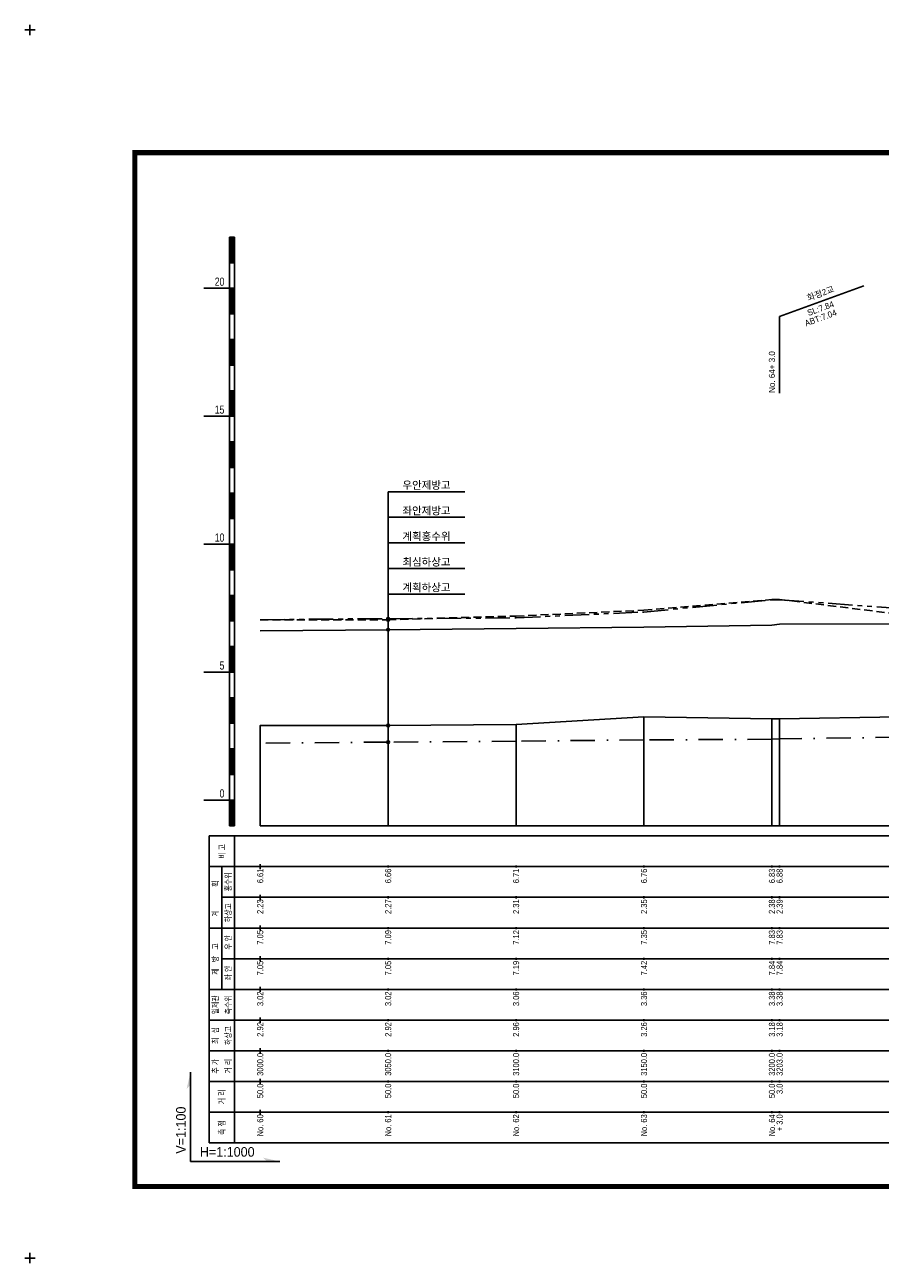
# Model space of a CAD drawing. Header units: metres. Extents: x -2 to 1691, y -14 to 5352.
# Tile 13 of 23: x -2 to 332, y 2866 to 3350. Entities that reach past the tile are written whole.
import ezdxf
from ezdxf.enums import TextEntityAlignment as Align

# ---------------------------------------------------------------- set-up
doc = ezdxf.new("R2010")
doc.units = ezdxf.units.M
doc.header["$LTSCALE"] = 5
for name, pattern in [('CENTER', [50.8, 31.75, -6.35, 6.35, -6.35]), ('DASHDOT2', [12.7, 6.35, -3.175, 0, -3.175]), ('DASHED', [19.05, 12.7, -6.35]), ('PHANTOMX2', [127, 63.5, -12.7, 12.7, -12.7, 12.7, -12.7])]:
    doc.linetypes.add(name, pattern=pattern)
for name, color, linetype in [('BOX', 6, 'CONTINUOUS'), ('DT1', 3, 'CONTINUOUS'), ('FORM', 7, 'CONTINUOUS'), ('LT1', 4, 'CONTINUOUS'), ('ST1', 7, 'CONTINUOUS'), ('계획하상', 6, 'CONTINUOUS'), ('계획홍수위', 6, 'CONTINUOUS'), ('우안제방고', 3, 'CONTINUOUS'), ('좌안제방고', 2, 'CONTINUOUS')]:
    doc.layers.add(name, color=color, linetype=linetype)
doc.styles.get("Standard").update_dxf_attribs({"font": 'Gulim.ttf', "width": 0.8})
doc.styles.add('굴림', font='Gulim.ttf')

msp = doc.modelspace()

# ---------------------------------------------------------------- hatches: boundary and pattern name
at = {"layer": 'LT1', "linetype": 'Continuous'}
h = msp.add_hatch(color=2, dxfattribs=at)
edge = h.paths.add_edge_path()
edge.add_arc((140, 3117.9), 0.549, 0, 360)
h = msp.add_hatch(color=2, dxfattribs=at)
edge = h.paths.add_edge_path()
edge.add_arc((140, 3117.5), 0.549, 0, 360)
h = msp.add_hatch(color=2, dxfattribs=at)
edge = h.paths.add_edge_path()
edge.add_arc((140, 3113.6), 0.549, 0, 360)
h = msp.add_hatch(color=2, dxfattribs=at)
edge = h.paths.add_edge_path()
edge.add_arc((140, 3076.2), 0.549, 0, 360)
h = msp.add_hatch(color=2, dxfattribs=at)
edge = h.paths.add_edge_path()
edge.add_arc((140, 3069.65), 0.549, 0, 360)

# ---------------------------------------------------------------- linework, layer by layer
at = {"layer": 'BOX', "color": 6, "linetype": 'Continuous', "const_width": 2}
msp.add_lwpolyline([(41, 2896), (619, 2896), (619, 3300), (41, 3300)], close=True, dxfattribs=at)
at = {"layer": 'FORM', "color": 7}
for q in [(62.76, 2940.64), (97.64, 2905.76)]:
    msp.add_line((62.76, 2905.76), q, dxfattribs=at)
for points in [[(62.76, 2940.64), (61.26, 2934.14), (62.76, 2935.64)], [(97.64, 2905.76), (91.14, 2907.26), (92.64, 2905.76)]]:
    msp.add_solid(points, dxfattribs=at)
at = {"layer": 'LT1', "linetype": 'Continuous'}
for p, q in [((78, 3037), (78, 3267)), ((78, 3267), (80, 3267)), ((80, 3037), (80, 3267)), ((78.5, 3266.8), (78.5, 3257.2)), ((79, 3266.8), (79, 3257.2)), ((79.5, 3266.8), (79.5, 3257.2)), ((78, 3257), (80, 3257)), ((293, 3236.03), (325.89, 3248)), ((68, 3247), (78, 3247)), ((78, 3247), (80, 3247)), ((78.5, 3246.8), (78.5, 3237.2)), ((79, 3246.8), (79, 3237.2)), ((79.5, 3246.8), (79.5, 3237.2)), ((78, 3237), (80, 3237)), ((293, 3206.03), (293, 3236.03)), ((78, 3227), (80, 3227)), ((78.5, 3226.8), (78.5, 3217.2)), ((79, 3226.8), (79, 3217.2)), ((79.5, 3226.8), (79.5, 3217.2)), ((78, 3217), (80, 3217)), ((78, 3207), (80, 3207)), ((78.5, 3206.8), (78.5, 3197.2)), ((79, 3206.8), (79, 3197.2)), ((79.5, 3206.8), (79.5, 3197.2)), ((68, 3197), (78, 3197)), ((78, 3197), (80, 3197)), ((78, 3187), (80, 3187)), ((78.5, 3186.8), (78.5, 3177.2)), ((79, 3186.8), (79, 3177.2)), ((79.5, 3186.8), (79.5, 3177.2)), ((78, 3177), (80, 3177)), ((78, 3167), (80, 3167)), ((78.5, 3166.8), (78.5, 3157.2)), ((79, 3166.8), (79, 3157.2)), ((79.5, 3166.8), (79.5, 3157.2)), ((78, 3157), (80, 3157)), ((68, 3147), (78, 3147)), ((78, 3147), (80, 3147)), ((78.5, 3146.8), (78.5, 3137.2)), ((79, 3146.8), (79, 3137.2)), ((79.5, 3146.8), (79.5, 3137.2)), ((78, 3137), (80, 3137)), ((78, 3127), (80, 3127)), ((78.5, 3126.8), (78.5, 3117.2)), ((79, 3126.8), (79, 3117.2)), ((79.5, 3126.8), (79.5, 3117.2)), ((78, 3117), (80, 3117)), ((78, 3107), (80, 3107)), ((78.5, 3106.8), (78.5, 3097.2)), ((79, 3106.8), (79, 3097.2)), ((79.5, 3106.8), (79.5, 3097.2)), ((68, 3097), (78, 3097)), ((78, 3097), (80, 3097)), ((78, 3087), (80, 3087)), ((78.5, 3086.8), (78.5, 3077.2)), ((79, 3086.8), (79, 3077.2)), ((79.5, 3086.8), (79.5, 3077.2)), ((240, 3037), (240, 3079.6)), ((290, 3037), (290, 3078.8)), ((293, 3037), (293, 3078.8)), ((78, 3077), (80, 3077)), ((90, 3037), (90, 3076.2)), ((140, 3037), (140, 3076.2)), ((190, 3037), (190, 3076.6)), ((78, 3067), (80, 3067)), ((78.5, 3066.8), (78.5, 3057.2)), ((79, 3066.8), (79, 3057.2)), ((79.5, 3066.8), (79.5, 3057.2)), ((78, 3057), (80, 3057)), ((68, 3047), (78, 3047)), ((78, 3047), (80, 3047)), ((78.5, 3046.8), (78.5, 3037.2)), ((79, 3046.8), (79, 3037.2)), ((79.5, 3046.8), (79.5, 3037.2)), ((78, 3037), (80, 3037)), ((90, 3037), (590, 3037)), ((90, 3020), (90, 3022)), ((140, 3020.6), (140, 3021.4)), ((190, 3020.6), (190, 3021.4)), ((240, 3020.6), (240, 3021.4)), ((290, 3020.6), (290, 3021.4)), ((293, 3020.6), (293, 3021.4)), ((90, 3008), (90, 3010)), ((140, 3008.6), (140, 3009.4)), ((190, 3008.6), (190, 3009.4)), ((240, 3008.6), (240, 3009.4)), ((290, 3008.6), (290, 3009.4)), ((293, 3008.6), (293, 3009.4)), ((90, 2996), (90, 2998)), ((140, 2996.6), (140, 2997.4)), ((190, 2996.6), (190, 2997.4)), ((240, 2996.6), (240, 2997.4)), ((290, 2996.6), (290, 2997.4)), ((293, 2996.6), (293, 2997.4)), ((90, 2984), (90, 2986)), ((140, 2984.6), (140, 2985.4)), ((190, 2984.6), (190, 2985.4)), ((240, 2984.6), (240, 2985.4)), ((290, 2984.6), (290, 2985.4)), ((293, 2984.6), (293, 2985.4)), ((90, 2972), (90, 2974)), ((140, 2972.6), (140, 2973.4)), ((190, 2972.6), (190, 2973.4)), ((240, 2972.6), (240, 2973.4)), ((290, 2972.6), (290, 2973.4)), ((293, 2972.6), (293, 2973.4)), ((90, 2960), (90, 2962)), ((140, 2960.6), (140, 2961.4)), ((190, 2960.6), (190, 2961.4)), ((240, 2960.6), (240, 2961.4)), ((290, 2960.6), (290, 2961.4)), ((293, 2960.6), (293, 2961.4)), ((90, 2948), (90, 2950)), ((140, 2948.6), (140, 2949.4)), ((190, 2948.6), (190, 2949.4)), ((240, 2948.6), (240, 2949.4)), ((290, 2948.6), (290, 2949.4)), ((293, 2948.6), (293, 2949.4)), ((90, 2936), (90, 2938)), ((140, 2936.6), (140, 2937.4)), ((190, 2936.6), (190, 2937.4)), ((240, 2936.6), (240, 2937.4)), ((290, 2936.6), (290, 2937.4)), ((293, 2936.6), (293, 2937.4)), ((90, 2924), (90, 2926)), ((140, 2924.6), (140, 2925.4)), ((190, 2924.6), (190, 2925.4)), ((240, 2924.6), (240, 2925.4)), ((290, 2924.6), (290, 2925.4)), ((293, 2924.6), (293, 2925.4))]:
    msp.add_line(p, q, dxfattribs=at)
at = {"layer": 'LT1', "color": 2, "linetype": 'Continuous'}
for points in [[(140, 3167.51), (170, 3167.51)], [(140, 3167.51), (140, 3069.65)], [(140, 3157.51), (170, 3157.51)], [(140, 3147.51), (170, 3147.51)], [(140, 3137.51), (170, 3137.51)], [(140, 3127.51), (170, 3127.51)]]:
    msp.add_lwpolyline(points, dxfattribs=at)
at = {"layer": 'LT1', "linetype": 'Continuous'}
msp.add_lwpolyline([(90, 3076.2), (90, 3076.2), (140, 3076.2), (190, 3076.6), (240, 3079.6), (240, 3079.6), (290, 3078.8), (293, 3078.8), (340, 3079.5), (390, 3079.8), (440, 3080.6), (490, 3081), (540, 3082), (579.5, 3082.6), (590, 3082.6)], dxfattribs=at)
at = {"layer": 'LT1', "color": 2, "linetype": 'Continuous'}
for centre in [(140, 3117.9), (140, 3117.5), (140, 3113.6), (140, 3076.2), (140, 3069.65)]:
    msp.add_circle(centre, 0.549, dxfattribs=at)
at = {"layer": 'ST1', "linetype": 'Continuous'}
for p, q in [((0, 3346), (0, 3350)), ((-2, 3348), (2, 3348)), ((70, 2913), (70, 3033)), ((70, 3033), (600, 3033)), ((80, 2913), (80, 3033)), ((70, 3021), (600, 3021)), ((75, 2997), (75, 3021)), ((75, 3009), (600, 3009)), ((70, 2997), (600, 2997)), ((75, 2973), (75, 2997)), ((75, 2985), (600, 2985)), ((70, 2973), (600, 2973)), ((70, 2961), (600, 2961)), ((70, 2949), (600, 2949)), ((70, 2937), (600, 2937)), ((70, 2925), (600, 2925)), ((70, 2913), (600, 2913)), ((-2, 2868), (2, 2868)), ((0, 2866), (0, 2870))]:
    msp.add_line(p, q, dxfattribs=at)
at = {"layer": '계획하상', "linetype": 'DASHDOT2', "ltscale": 0.3}
msp.add_lwpolyline([(590, 3074.86), (579.5, 3074.6), (540, 3074.3), (490, 3073.6), (440, 3072.9), (390, 3072.3), (340, 3071.6), (293, 3070.9), (290, 3070.8), (240, 3070.5), (190, 3070.03), (140, 3069.65), (90, 3069.27)], dxfattribs=at)
at = {"layer": '계획홍수위', "linetype": 'CENTER'}
msp.add_lwpolyline([(590, 3118.5), (579.5, 3118.5), (540, 3117.9), (490, 3117.4), (440, 3116.9), (340, 3115.9), (293, 3115.8), (290, 3115.3), (240, 3114.6), (190, 3114.1), (140, 3113.6), (90, 3113.1)], dxfattribs=at)
at = {"layer": '우안제방고', "linetype": 'PHANTOMX2', "ltscale": 0.03}
msp.add_lwpolyline([(90, 3117.5), (90, 3117.5), (140, 3117.9), (190, 3118.2), (240, 3120.5), (240, 3120.5), (290, 3125.3), (293, 3125.3), (340, 3121.9), (390, 3118.9), (440, 3121.7), (490, 3120.5), (540, 3125.4), (579.5, 3127.7), (590, 3127.7)], dxfattribs=at)
at = {"layer": '좌안제방고', "linetype": 'DASHED', "ltscale": 0.05}
msp.add_lwpolyline([(90, 3117.5), (90, 3117.5), (140, 3117.5), (190, 3118.9), (240, 3121.2), (240, 3121.2), (290, 3125.4), (293, 3125.4), (340, 3119.6), (390, 3118.6), (440, 3120.2), (490, 3119.4), (540, 3124.7), (579.5, 3127.7), (590, 3127.7)], dxfattribs=at)

# ---------------------------------------------------------------- texts
at = {"layer": 'DT1', "linetype": 'Continuous', "width": 0.8}
for s, p in [('20', (76, 3248)), ('15', (76, 3198)), ('10', (76, 3148)), ('5', (76, 3098)), ('0', (76, 3048))]:
    msp.add_text(s, height=3.2, dxfattribs=at).set_placement(p, align=Align.RIGHT)
at = {"layer": 'DT1', "linetype": 'Continuous'}
for s, p in [('화정2교', (309, 3245.02)), ('ABT:7.04', (309, 3235.44)), ('SL:7.84', (309, 3239.15))]:
    msp.add_text(s, height=2.4, rotation=20, dxfattribs=at).set_placement(p, align=Align.MIDDLE_CENTER)
msp.add_text('No. 64+ 3.0 ', height=2.4, rotation=90, dxfattribs=at).set_placement((290, 3206.13), align=Align.MIDDLE_LEFT)
for s, p in [('우안제방고', (155, 3170.08)), ('좌안제방고', (155, 3160.08)), ('계획홍수위', (155, 3150.08)), ('최심하상고', (155, 3140.08)), ('계획하상고', (155, 3130.08))]:
    msp.add_text(s, height=3, dxfattribs=at).set_placement(p, align=Align.MIDDLE_CENTER)
at = {"layer": 'DT1', "linetype": 'Continuous', "width": 0.8}
for s, p in [('비 고', (75.06, 3027)), ('홍수위', (77.5, 3015)), ('  획', (72.5, 3013.5)), ('하상고', (77.5, 3003)), ('   계', (72.5, 3001.5)), (' 우 안', (77.5, 2991)), ('제   방   고', (72.5, 2984.91)), (' 좌 안', (77.5, 2979)), ('일제관', (72.5, 2967)), ('측수위', (77.5, 2967)), ('최  심', (72.5, 2955)), ('하상고', (77.5, 2955)), ('추 가', (72.5, 2943)), ('거 리', (77.5, 2943)), ('거 리', (75, 2931)), ('측 점', (75, 2919))]:
    msp.add_text(s, height=2.4, rotation=90, dxfattribs=at).set_placement(p, align=Align.MIDDLE_CENTER)
at = {"layer": 'DT1', "linetype": 'PHANTOMX2', "width": 0.8}
for s, p in [('6.61', (90, 3020.2)), ('6.66', (140, 3020.2)), ('6.71', (190, 3020.2)), ('6.76', (240, 3020.2)), ('6.83', (290, 3020.2)), ('6.88', (293, 3020.2)), ('  7.05', (90, 2996.2)), ('  7.09', (140, 2996.2)), ('  7.12', (190, 2996.2)), ('  7.35', (240, 2996.2)), ('  7.83', (290, 2996.2)), ('  7.83', (293, 2996.2))]:
    msp.add_text(s, height=2.4, rotation=90, dxfattribs=at).set_placement(p, align=Align.MIDDLE_RIGHT)
at = {"layer": 'DT1', "color": 2, "linetype": 'PHANTOMX2', "width": 0.8}
for s, p in [('2.23', (90, 3008.2)), ('2.27', (140, 3008.2)), ('2.31', (190, 3008.2)), ('2.35', (240, 3008.2)), ('2.38', (290, 3008.2)), ('2.39', (293, 3008.2))]:
    msp.add_text(s, height=2.4, rotation=90, dxfattribs=at).set_placement(p, align=Align.MIDDLE_RIGHT)
at = {"layer": 'DT1', "linetype": 'CENTER', "width": 0.8}
for s, p in [('  7.05', (90, 2984.2)), ('  7.05', (140, 2984.2)), ('  7.19', (190, 2984.2)), ('  7.42', (240, 2984.2)), ('  7.84', (290, 2984.2)), ('  7.84', (293, 2984.2))]:
    msp.add_text(s, height=2.4, rotation=90, dxfattribs=at).set_placement(p, align=Align.MIDDLE_RIGHT)
at = {"layer": 'DT1', "linetype": 'DASHED', "width": 0.8}
for s, p in [('  3.02', (90, 2972.2)), ('  3.02', (140, 2972.2)), ('  3.06', (190, 2972.2)), ('  3.36', (240, 2972.2)), ('  3.38', (290, 2972.2)), ('  3.38', (293, 2972.2))]:
    msp.add_text(s, height=2.4, rotation=90, dxfattribs=at).set_placement(p, align=Align.MIDDLE_RIGHT)
at = {"layer": 'DT1', "linetype": 'Continuous', "width": 0.8}
for s, p in [('  2.92', (90, 2960.2)), ('  2.92', (140, 2960.2)), ('  2.96', (190, 2960.2)), ('  3.26', (240, 2960.2)), ('  3.18', (290, 2960.2)), ('  3.18', (293, 2960.2)), ('  3000.0', (90, 2948.2)), ('  3050.0', (140, 2948.2)), ('  3100.0', (190, 2948.2)), ('  3150.0', (240, 2948.2)), ('  3200.0', (290, 2948.2)), ('3203.0', (293, 2948.2)), ('  50.0', (90, 2936.2)), ('50.0', (140, 2936.2)), ('  50.0', (190, 2936.2)), ('50.0', (240, 2936.2)), ('50.0', (290, 2936.2)), ('3.0', (293, 2936.2)), ('No. 60', (90, 2924.2)), ('No. 61', (140, 2924.2)), ('No. 62', (190, 2924.2)), ('No. 63', (240, 2924.2)), ('No. 64', (290, 2924.2)), ('+ 3.0', (293, 2924.2))]:
    msp.add_text(s, height=2.4, rotation=90, dxfattribs=at).set_placement(p, align=Align.MIDDLE_RIGHT)
at = {"layer": 'FORM', "color": 7, "style": '굴림'}
msp.add_text('V=1:100', height=3.75, rotation=90, dxfattribs=at).set_placement((60.89, 2908.81))
msp.add_text('H=1:1000', height=3.75, dxfattribs=at).set_placement((66.41, 2907.64))

doc.saveas('drawing.dxf')
